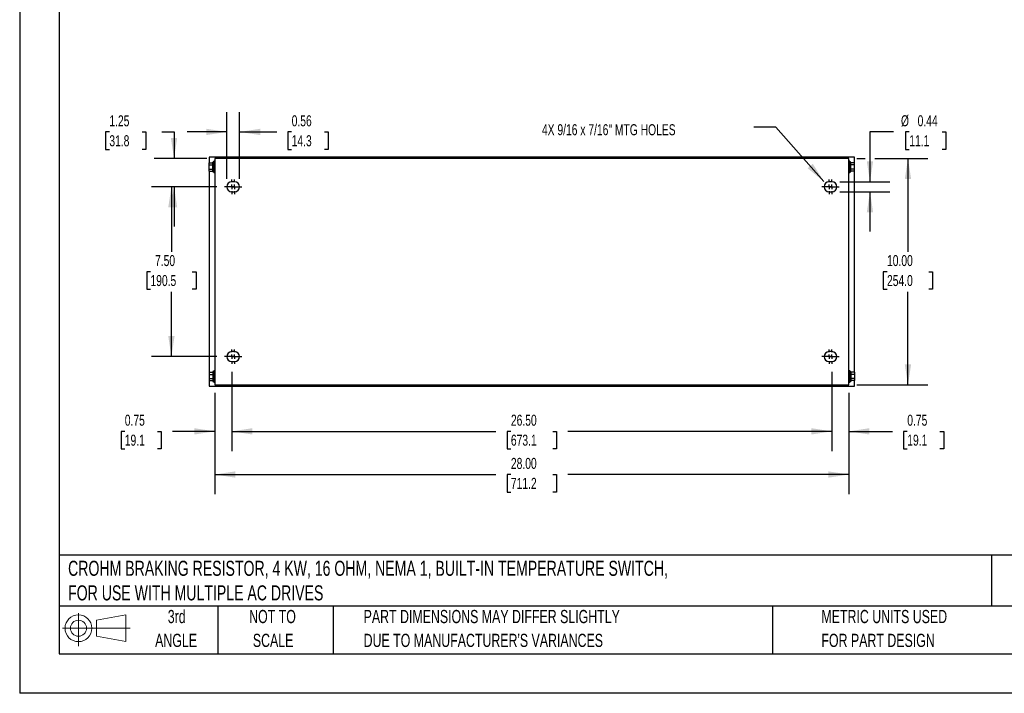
# Model space of a CAD drawing. Header units: inches. Extents: x 0 to 77, y 0 to 59.5.
# Tile 1 of 10: x 0 to 43.5, y 0 to 29.8. Entities that reach past the tile are written whole.
import ezdxf

# ---------------------------------------------------------------- set-up
doc = ezdxf.new("R2010")
doc.units = ezdxf.units.IN
doc.header["$LTSCALE"] = 7
doc.header["$MEASUREMENT"] = 0
doc.linetypes.add('CENTERX2', pattern=[0.8, 0.5, -0.1, 0.1, -0.1])
doc.layers.add('CENTER', color=40, linetype='CENTERX2')
doc.layers.add('SLD-DEFPOINTS', color=7, linetype='Continuous')
doc.layers.add('DIMENSIONS', color=140, linetype='Continuous', lineweight=25)
doc.layers.add('TEXT', color=140, linetype='Continuous', lineweight=25)
doc.styles.add('SLDTEXTSTYLE0', font='TXT', dxfattribs={"width": 0.7})
doc.dimstyles.new('SLDDIMSTYLE0', dxfattribs={"dimtxt": 0.486111, "dimasz": 0.91, "dimexe": 0, "dimexo": 0.0625, "dimgap": 0.121528, "dimtad": 0, "dimtih": 1, "dimtoh": 1, "dimrnd": 1e-09, "dimzin": 4, "dimdsep": 46, "dimtxsty": 'SLDTEXTSTYLE0', "dimsah": 1, "dimcen": 0.09, "dimadec": 0, "dimazin": 1, "dimtfac": 1, "dimtofl": 0, "dimtmove": 0, "dimatfit": 3, "dimfxl": 0, "dimfrac": 2, "dimtolj": 1, "dimtzin": 12, "dimarcsym": 0})
doc.dimstyles.new('SLDDIMSTYLE2', dxfattribs={"dimtxt": 0.486111, "dimasz": 0.91, "dimexe": 0, "dimexo": 0.0625, "dimgap": 0.121528, "dimtad": 0, "dimtih": 1, "dimtoh": 1, "dimrnd": 1e-09, "dimzin": 12, "dimdsep": 46, "dimtxsty": 'SLDTEXTSTYLE0', "dimsah": 1, "dimcen": 0.09, "dimadec": 0, "dimazin": 3, "dimtfac": 1, "dimtmove": 0, "dimatfit": 0, "dimfxl": 0, "dimfrac": 2, "dimtolj": 1, "dimtzin": 12, "dimarcsym": 0})
doc.dimstyles.new('SLDDIMSTYLE3', dxfattribs={"dimtxt": 0.18, "dimasz": 0.91, "dimexe": 0, "dimexo": 0.0625, "dimgap": 0, "dimtad": 0, "dimtih": 1, "dimtoh": 1, "dimdec": 0, "dimrnd": 1e-09, "dimzin": 0, "dimdsep": 46, "dimtxsty": 'Standard', "dimsah": 1, "dimcen": 0.09, "dimadec": 0, "dimazin": 0, "dimtfac": 0.91, "dimtdec": 0, "dimtofl": 0, "dimtmove": 0, "dimatfit": 3, "dimfxl": 0, "dimfrac": 2, "dimtolj": 1, "dimtzin": 0, "dimarcsym": 0})
doc.dimstyles.new('SLDDIMSTYLE5', dxfattribs={"dimtxt": 0.486111, "dimasz": 0.91, "dimexe": 0, "dimexo": 0.0625, "dimgap": 0.121528, "dimtad": 0, "dimtih": 1, "dimtoh": 1, "dimrnd": 1e-09, "dimdsep": 46, "dimtxsty": 'SLDTEXTSTYLE0', "dimsah": 1, "dimcen": 0.09, "dimadec": 0, "dimazin": 2, "dimtfac": 1, "dimtmove": 0, "dimatfit": 0, "dimfxl": 0, "dimfrac": 2, "dimtolj": 1, "dimtzin": 12, "dimarcsym": 0})

# ---------------------------------------------------------------- blocks, each defined once
blk = doc.blocks.new('Block11')
at = {"color": 7, "linetype": 'Continuous', "lineweight": 18}
for p, q in [((0.713, 1.464), (0.713, 0)), ((1.51, 1.148), (2.804, 1.387)), ((2.804, 1.387), (2.804, 0.202)), ((1.51, 0.44), (1.51, 1.148)), ((0, 0.794), (2.997, 0.794)), ((1.51, 0.44), (2.804, 0.202))]:
    blk.add_line(p, q, dxfattribs=at)
for radius in [0.593, 0.354]:
    blk.add_circle((0.713, 0.794), radius, dxfattribs=at)
blk = doc.blocks.new('Block12')
at = {"layer": 'SLD-DEFPOINTS'}
blk.add_blockref('Block11', (0, 0), dxfattribs=at)
blk = doc.blocks.new('SW_NOTE_0')
at = {"layer": 'TEXT', "color": 0, "linetype": 'CENTERX2', "lineweight": 18, "char_height": 0.665, "attachment_point": 1, "style": 'SLDTEXTSTYLE0'}
for s, insert in [('CROHM BRAKING RESISTOR, 4 KW, 16 OHM, NEMA 1, BUILT-IN TEMPERATURE SWITCH,', (0, 0.857)), ('FOR USE WITH MULTIPLE AC DRIVES', (0, -0.228))]:
    blk.add_mtext(s, dxfattribs=dict(at, insert=insert))
blk = doc.blocks.new('SW_NOTE_0_3')
at = {"layer": 'TEXT', "color": 0, "linetype": 'CENTERX2', "lineweight": 18, "char_height": 0.58333, "attachment_point": 1, "style": 'SLDTEXTSTYLE0'}
for s, insert in [('PART DIMENSIONS MAY DIFFER SLIGHTLY', (0, 0.752)), ("DUE TO MANUFACTURER'S VARIANCES", (0, -0.301))]:
    blk.add_mtext(s, dxfattribs=dict(at, insert=insert))
blk = doc.blocks.new('SW_NOTE_0_4')
at = {"layer": 'TEXT', "color": 0, "linetype": 'CENTERX2', "lineweight": 18, "char_height": 0.5833, "attachment_point": 2, "style": 'SLDTEXTSTYLE0'}
for s, insert in [('NOT TO', (1.449, 0.752)), ('SCALE', (1.476, -0.301))]:
    blk.add_mtext(s, dxfattribs=dict(at, insert=insert))
blk = doc.blocks.new('SW_NOTE_0_5')
at = {"layer": 'TEXT', "color": 0, "linetype": 'CENTERX2', "lineweight": 18, "char_height": 0.5833, "attachment_point": 2, "style": 'SLDTEXTSTYLE0'}
for s, insert in [('3rd', (0.638, 0.752)), ('ANGLE', (0.611, -0.301))]:
    blk.add_mtext(s, dxfattribs=dict(at, insert=insert))
blk = doc.blocks.new('SW_NOTE_0_6')
at = {"layer": 'TEXT', "color": 0, "linetype": 'CENTERX2', "lineweight": 18, "char_height": 0.58333, "attachment_point": 1, "style": 'SLDTEXTSTYLE0'}
for s, insert in [('METRIC UNITS USED', (0, 0.752)), ('FOR PART DESIGN', (0, -0.301))]:
    blk.add_mtext(s, dxfattribs=dict(at, insert=insert))
blk = doc.blocks.new('_D_10')
at = {"layer": 'DIMENSIONS'}
for p, q in [((8.7, 22.371), (5.826, 22.371)), ((6.701, 22.371), (6.701, 19.504)), ((5.776, 18.62), (5.613, 18.62)), ((5.613, 18.62), (5.613, 17.847)), ((7.625, 18.62), (7.789, 18.62)), ((7.789, 18.62), (7.789, 17.847)), ((5.613, 17.847), (5.776, 17.847)), ((7.789, 17.847), (7.625, 17.847)), ((6.701, 14.871), (6.701, 17.738)), ((8.7, 14.871), (5.826, 14.871))]:
    blk.add_line(p, q, dxfattribs=at)
for points in [[(6.701, 22.371), (6.561, 21.461), (6.841, 21.461)], [(6.701, 14.871), (6.841, 15.781), (6.561, 15.781)]]:
    blk.add_solid(points, dxfattribs=at)
at = {"layer": 'DIMENSIONS', "char_height": 0.4861, "attachment_point": 1, "style": 'SLDTEXTSTYLE0'}
for s, insert in [('7.50', (5.978, 19.356)), ('190.5', (5.776, 18.474))]:
    blk.add_mtext(s, dxfattribs=dict(at, insert=insert))
blk = doc.blocks.new('_D_11')
at = {"layer": 'DIMENSIONS'}
for p, q in [((8.619, 13.271), (8.619, 8.789)), ((36.619, 13.271), (36.619, 8.789)), ((8.619, 9.664), (21.035, 9.664)), ((21.694, 9.662), (21.531, 9.662)), ((21.531, 9.662), (21.531, 8.889)), ((23.543, 9.662), (23.706, 9.662)), ((23.706, 9.662), (23.706, 8.889)), ((36.619, 9.664), (24.202, 9.664)), ((21.531, 8.889), (21.694, 8.889)), ((23.706, 8.889), (23.543, 8.889))]:
    blk.add_line(p, q, dxfattribs=at)
for points in [[(8.619, 9.664), (9.529, 9.524), (9.529, 9.804)], [(36.619, 9.664), (35.709, 9.804), (35.709, 9.524)]]:
    blk.add_solid(points, dxfattribs=at)
at = {"layer": 'DIMENSIONS', "char_height": 0.4861, "attachment_point": 1, "style": 'SLDTEXTSTYLE0'}
for s, insert in [('28.00', (21.694, 10.398)), ('711.2', (21.694, 9.516))]:
    blk.add_mtext(s, dxfattribs=dict(at, insert=insert))
blk = doc.blocks.new('_D_12')
at = {"layer": 'DIMENSIONS'}
for p, q in [((9.369, 14.203), (9.369, 10.695)), ((35.869, 14.203), (35.869, 10.695)), ((9.369, 11.57), (21.035, 11.57)), ((21.694, 11.569), (21.531, 11.569)), ((21.531, 11.569), (21.531, 10.796)), ((23.543, 11.569), (23.706, 11.569)), ((23.706, 11.569), (23.706, 10.796)), ((35.869, 11.57), (24.202, 11.57)), ((21.531, 10.796), (21.694, 10.796)), ((23.706, 10.796), (23.543, 10.796))]:
    blk.add_line(p, q, dxfattribs=at)
for points in [[(9.369, 11.57), (10.279, 11.43), (10.279, 11.71)], [(35.869, 11.57), (34.959, 11.71), (34.959, 11.43)]]:
    blk.add_solid(points, dxfattribs=at)
at = {"layer": 'DIMENSIONS', "char_height": 0.4861, "attachment_point": 1, "style": 'SLDTEXTSTYLE0'}
for s, insert in [('26.50', (21.694, 12.305)), ('673.1', (21.694, 11.423))]:
    blk.add_mtext(s, dxfattribs=dict(at, insert=insert))
blk = doc.blocks.new('_D_13')
at = {"layer": 'DIMENSIONS'}
for p, q in [((35.869, 14.203), (35.869, 10.695)), ((36.619, 13.271), (36.619, 10.695)), ((35.869, 11.57), (34.119, 11.57)), ((36.619, 11.57), (38.54, 11.57)), ((39.199, 11.569), (39.036, 11.569)), ((39.036, 11.569), (39.036, 10.796)), ((40.644, 11.569), (40.807, 11.569)), ((40.807, 11.569), (40.807, 10.796)), ((39.036, 10.796), (39.199, 10.796)), ((40.807, 10.796), (40.644, 10.796))]:
    blk.add_line(p, q, dxfattribs=at)
for points in [[(35.869, 11.57), (34.959, 11.71), (34.959, 11.43)], [(36.619, 11.57), (37.529, 11.43), (37.529, 11.71)]]:
    blk.add_solid(points, dxfattribs=at)
at = {"layer": 'DIMENSIONS', "char_height": 0.4861, "attachment_point": 1, "style": 'SLDTEXTSTYLE0'}
for s, insert in [('0.75', (39.199, 12.305)), ('19.1', (39.199, 11.423))]:
    blk.add_mtext(s, dxfattribs=dict(at, insert=insert))
blk = doc.blocks.new('_D_14')
at = {"layer": 'DIMENSIONS'}
for p, q in [((9.369, 14.203), (9.369, 10.695)), ((8.619, 13.271), (8.619, 10.695)), ((4.642, 11.569), (4.478, 11.569)), ((4.478, 11.569), (4.478, 10.796)), ((6.087, 11.569), (6.25, 11.569)), ((6.25, 11.569), (6.25, 10.796)), ((8.619, 11.57), (6.746, 11.57)), ((9.369, 11.57), (11.119, 11.57)), ((4.478, 10.796), (4.642, 10.796)), ((6.25, 10.796), (6.087, 10.796))]:
    blk.add_line(p, q, dxfattribs=at)
for points in [[(8.619, 11.57), (7.709, 11.71), (7.709, 11.43)], [(9.369, 11.57), (10.279, 11.43), (10.279, 11.71)]]:
    blk.add_solid(points, dxfattribs=at)
at = {"layer": 'DIMENSIONS', "char_height": 0.4861, "attachment_point": 1, "style": 'SLDTEXTSTYLE0'}
for s, insert in [('0.75', (4.642, 12.305)), ('19.1', (4.642, 11.423))]:
    blk.add_mtext(s, dxfattribs=dict(at, insert=insert))
blk = doc.blocks.new('_D_15')
at = {"layer": 'DIMENSIONS'}
for p, q in [((36.969, 23.621), (37.342, 23.621)), ((37.762, 23.621), (40.105, 23.621)), ((39.23, 23.621), (39.23, 19.504)), ((38.305, 18.62), (38.142, 18.62)), ((38.142, 18.62), (38.142, 17.847)), ((40.154, 18.62), (40.318, 18.62)), ((40.318, 18.62), (40.318, 17.847)), ((38.142, 17.847), (38.305, 17.847)), ((40.318, 17.847), (40.154, 17.847)), ((39.23, 13.621), (39.23, 17.738)), ((36.969, 13.621), (40.105, 13.621))]:
    blk.add_line(p, q, dxfattribs=at)
for points in [[(39.23, 23.621), (39.09, 22.711), (39.37, 22.711)], [(39.23, 13.621), (39.37, 14.531), (39.09, 14.531)]]:
    blk.add_solid(points, dxfattribs=at)
at = {"layer": 'DIMENSIONS', "char_height": 0.4861, "attachment_point": 1, "style": 'SLDTEXTSTYLE0'}
for s, insert in [('10.00', (38.305, 19.356)), ('254.0', (38.305, 18.474))]:
    blk.add_mtext(s, dxfattribs=dict(at, insert=insert))
blk = doc.blocks.new('_D_16')
at = {"layer": 'DIMENSIONS'}
for p, q in [((38.595, 24.794), (37.552, 24.794)), ((37.552, 24.794), (37.552, 22.59)), ((39.289, 24.794), (39.125, 24.794)), ((39.125, 24.794), (39.125, 24.021)), ((40.733, 24.794), (40.897, 24.794)), ((40.897, 24.794), (40.897, 24.021)), ((39.125, 24.021), (39.289, 24.021)), ((40.897, 24.021), (40.733, 24.021)), ((36.219, 22.59), (38.427, 22.59)), ((36.219, 22.153), (38.427, 22.153)), ((37.552, 22.153), (37.552, 20.403))]:
    blk.add_line(p, q, dxfattribs=at)
for points in [[(37.552, 22.59), (37.692, 23.5), (37.412, 23.5)], [(37.552, 22.153), (37.412, 21.243), (37.692, 21.243)]]:
    blk.add_solid(points, dxfattribs=at)
at = {"layer": 'DIMENSIONS', "char_height": 0.4861, "attachment_point": 1, "style": 'SLDTEXTSTYLE0'}
for s, insert in [('%%c', (38.921, 25.53)), ('0.44', (39.656, 25.53)), ('11.1', (39.289, 24.648))]:
    blk.add_mtext(s, dxfattribs=dict(at, insert=insert))
blk = doc.blocks.new('_D_17')
at = {"layer": 'DIMENSIONS'}
for p, q in [((9.15, 22.721), (9.15, 25.669)), ((9.712, 22.721), (9.712, 25.669)), ((9.15, 24.794), (7.4, 24.794)), ((9.712, 24.794), (11.353, 24.794)), ((12.012, 24.793), (11.849, 24.793)), ((11.849, 24.793), (11.849, 24.02)), ((13.457, 24.793), (13.62, 24.793)), ((13.62, 24.793), (13.62, 24.02)), ((11.849, 24.02), (12.012, 24.02)), ((13.62, 24.02), (13.457, 24.02))]:
    blk.add_line(p, q, dxfattribs=at)
for points in [[(9.15, 24.794), (8.24, 24.934), (8.24, 24.654)], [(9.712, 24.794), (10.622, 24.654), (10.622, 24.934)]]:
    blk.add_solid(points, dxfattribs=at)
at = {"layer": 'DIMENSIONS', "char_height": 0.4861, "attachment_point": 1, "style": 'SLDTEXTSTYLE0'}
for s, insert in [('0.56', (12.012, 25.528)), ('14.3', (12.012, 24.647))]:
    blk.add_mtext(s, dxfattribs=dict(at, insert=insert))
blk = doc.blocks.new('_D_18')
at = {"layer": 'DIMENSIONS'}
for p, q in [((3.96, 24.793), (3.796, 24.793)), ((3.796, 24.793), (3.796, 24.02)), ((5.404, 24.793), (5.568, 24.793)), ((5.568, 24.793), (5.568, 24.02)), ((6.281, 24.794), (6.817, 24.794)), ((6.817, 24.794), (6.817, 23.621)), ((3.796, 24.02), (3.96, 24.02)), ((5.568, 24.02), (5.404, 24.02)), ((8.269, 23.621), (5.942, 23.621)), ((8.7, 22.371), (5.942, 22.371)), ((6.817, 22.371), (6.817, 20.621))]:
    blk.add_line(p, q, dxfattribs=at)
for points in [[(6.817, 23.621), (6.957, 24.531), (6.677, 24.531)], [(6.817, 22.371), (6.677, 21.461), (6.957, 21.461)]]:
    blk.add_solid(points, dxfattribs=at)
at = {"layer": 'DIMENSIONS', "char_height": 0.4861, "attachment_point": 1, "style": 'SLDTEXTSTYLE0'}
for s, insert in [('1.25', (3.96, 25.528)), ('31.8', (3.96, 24.647))]:
    blk.add_mtext(s, dxfattribs=dict(at, insert=insert))
blk = doc.blocks.new('SW_CENTERMARKSYMBOL_2')
at = {"layer": 'CENTER', "color": 0}
for p, q in [((-0.2, 0), (-0.31875, 0)), ((0, 0), (-0.1, 0)), ((0, 0.2), (0, 0.31875)), ((0, 0), (0, 0.1)), ((0, 0), (0, -0.1)), ((0, 0), (0.1, 0)), ((0.2, 0), (0.31875, 0)), ((0, -0.2), (0, -0.31875))]:
    blk.add_line(p, q, dxfattribs=at)
blk = doc.blocks.new('SW_CENTERMARKSYMBOL_3')
at = {"layer": 'CENTER', "color": 0}
for p, q in [((-0.2, 0), (-0.31875, 0)), ((0, 0), (-0.1, 0)), ((0, 0.2), (0, 0.31875)), ((0, 0), (0, 0.1)), ((0, 0), (0, -0.1)), ((0, 0), (0.1, 0)), ((0.2, 0), (0.31875, 0)), ((0, -0.2), (0, -0.31875))]:
    blk.add_line(p, q, dxfattribs=at)
blk = doc.blocks.new('SW_CENTERMARKSYMBOL_4')
at = {"layer": 'CENTER', "color": 0}
for p, q in [((-0.2, 0), (-0.31875, 0)), ((0, 0), (-0.1, 0)), ((0, 0.2), (0, 0.31875)), ((0, 0), (0, 0.1)), ((0, 0), (0, -0.1)), ((0, 0), (0.1, 0)), ((0.2, 0), (0.31875, 0)), ((0, -0.2), (0, -0.31875))]:
    blk.add_line(p, q, dxfattribs=at)
blk = doc.blocks.new('SW_CENTERMARKSYMBOL_5')
at = {"layer": 'CENTER', "color": 0}
for p, q in [((-0.2, 0), (-0.31875, 0)), ((0, 0), (-0.1, 0)), ((0, 0.2), (0, 0.31875)), ((0, 0), (0, 0.1)), ((0, 0), (0, -0.1)), ((0, 0), (0.1, 0)), ((0.2, 0), (0.31875, 0)), ((0, -0.2), (0, -0.31875))]:
    blk.add_line(p, q, dxfattribs=at)
blk = doc.blocks.new('SW_CENTERMARKSYMBOL_6')
at = {"layer": 'CENTER', "color": 0}
for p, q in [((-0.2, 0), (-0.31875, 0)), ((0, 0), (-0.1, 0)), ((0, 0.2), (0, 0.31875)), ((0, 0), (0, 0.1)), ((0, 0), (0, -0.1)), ((0, 0), (0.1, 0)), ((0.2, 0), (0.31875, 0)), ((0, -0.2), (0, -0.31875))]:
    blk.add_line(p, q, dxfattribs=at)
blk = doc.blocks.new('SW_CENTERMARKSYMBOL_7')
at = {"layer": 'CENTER', "color": 0}
for p, q in [((-0.2, 0), (-0.31875, 0)), ((0, 0), (-0.1, 0)), ((0, 0.2), (0, 0.31875)), ((0, 0), (0, 0.1)), ((0, 0), (0, -0.1)), ((0, 0), (0.1, 0)), ((0.2, 0), (0.31875, 0)), ((0, -0.2), (0, -0.31875))]:
    blk.add_line(p, q, dxfattribs=at)
blk = doc.blocks.new('SW_CENTERMARKSYMBOL_8')
at = {"layer": 'CENTER', "color": 0}
for p, q in [((-0.2, 0), (-0.31875, 0)), ((0, 0), (-0.1, 0)), ((0, 0.2), (0, 0.31875)), ((0, 0), (0, 0.1)), ((0, 0), (0, -0.1)), ((0, 0), (0.1, 0)), ((0.2, 0), (0.31875, 0)), ((0, -0.2), (0, -0.31875))]:
    blk.add_line(p, q, dxfattribs=at)
blk = doc.blocks.new('SW_CENTERMARKSYMBOL_9')
at = {"layer": 'CENTER', "color": 0}
for p, q in [((-0.2, 0), (-0.31875, 0)), ((0, 0), (-0.1, 0)), ((0, 0.2), (0, 0.31875)), ((0, 0), (0, 0.1)), ((0, 0), (0, -0.1)), ((0, 0), (0.1, 0)), ((0.2, 0), (0.31875, 0)), ((0, -0.2), (0, -0.31875))]:
    blk.add_line(p, q, dxfattribs=at)

msp = doc.modelspace()

# ---------------------------------------------------------------- linework, layer by layer
at = {"color": 7, "linetype": 'Continuous'}
for p in [(0.001, 59.501), (77.001, 0.001)]:
    msp.add_line(p, (0.001, 0.001), dxfattribs=at)
for p, q in [((36.869, 23.684), (8.369, 23.684)), ((8.369, 23.684), (8.369, 23.427)), ((8.619, 23.496), (8.569, 23.496)), ((8.569, 22.996), (8.569, 23.496)), ((36.619, 23.621), (8.619, 23.621)), ((8.619, 23.621), (8.619, 13.621)), ((35.119, 23.671), (35.119, 23.621)), ((35.119, 23.671), (35.994, 23.671)), ((35.994, 23.621), (35.994, 23.671)), ((36.619, 13.621), (36.619, 23.621)), ((36.669, 23.496), (36.619, 23.496)), ((36.669, 22.996), (36.669, 23.496)), ((36.869, 23.427), (36.869, 23.684)), ((8.364, 23.427), (8.532, 23.427)), ((8.364, 23.336), (8.364, 23.427)), ((8.364, 23.336), (8.532, 23.336)), ((8.364, 23.156), (8.364, 23.336)), ((8.364, 23.156), (8.532, 23.156)), ((8.364, 23.066), (8.364, 23.156)), ((8.364, 23.066), (8.532, 23.066)), ((8.369, 23.066), (8.369, 14.177)), ((8.569, 23.465), (8.532, 23.465)), ((8.532, 23.028), (8.532, 23.465)), ((36.706, 23.465), (36.669, 23.465)), ((36.706, 23.028), (36.706, 23.465)), ((36.873, 23.427), (36.706, 23.427)), ((36.873, 23.336), (36.706, 23.336)), ((36.873, 23.156), (36.706, 23.156)), ((36.873, 23.066), (36.706, 23.066)), ((36.869, 14.177), (36.869, 23.066)), ((36.873, 23.336), (36.873, 23.427)), ((36.873, 23.156), (36.873, 23.336)), ((36.873, 23.066), (36.873, 23.156)), ((8.532, 23.028), (8.569, 23.028)), ((8.569, 22.996), (8.619, 22.996)), ((36.619, 22.996), (36.669, 22.996)), ((36.669, 23.028), (36.706, 23.028)), ((9.494, 22.59), (9.369, 22.59)), ((35.869, 22.59), (35.744, 22.59)), ((9.369, 22.153), (9.494, 22.153)), ((35.744, 22.153), (35.869, 22.153)), ((9.494, 15.09), (9.369, 15.09)), ((35.869, 15.09), (35.744, 15.09)), ((9.369, 14.653), (9.494, 14.653)), ((35.744, 14.653), (35.869, 14.653)), ((8.364, 14.177), (8.532, 14.177)), ((8.364, 14.177), (8.364, 14.086)), ((8.364, 14.086), (8.532, 14.086)), ((8.364, 14.086), (8.364, 13.906)), ((8.569, 14.215), (8.532, 14.215)), ((8.532, 14.215), (8.532, 13.778)), ((8.619, 14.246), (8.569, 14.246)), ((8.569, 14.246), (8.569, 13.746)), ((36.669, 14.246), (36.619, 14.246)), ((36.669, 14.246), (36.669, 13.746)), ((36.706, 14.215), (36.669, 14.215)), ((36.706, 14.215), (36.706, 13.778)), ((36.873, 14.177), (36.706, 14.177)), ((36.873, 14.086), (36.706, 14.086)), ((36.873, 14.177), (36.873, 14.086)), ((36.873, 14.086), (36.873, 13.906)), ((8.364, 13.906), (8.532, 13.906)), ((8.364, 13.906), (8.364, 13.816)), ((8.364, 13.816), (8.532, 13.816)), ((8.369, 13.816), (8.369, 13.559)), ((8.369, 13.559), (36.869, 13.559)), ((8.532, 13.778), (8.569, 13.778)), ((8.569, 13.746), (8.619, 13.746)), ((8.619, 13.621), (36.619, 13.621)), ((35.119, 13.621), (35.119, 13.571)), ((35.119, 13.571), (35.994, 13.571)), ((35.994, 13.571), (35.994, 13.621)), ((36.619, 13.746), (36.669, 13.746)), ((36.669, 13.778), (36.706, 13.778)), ((36.873, 13.906), (36.706, 13.906)), ((36.873, 13.816), (36.706, 13.816)), ((36.869, 13.559), (36.869, 13.816)), ((36.873, 13.906), (36.873, 13.816))]:
    msp.add_line(p, q)
for centre, start, end in [((9.369, 22.371), 90, 270), ((9.494, 22.371), 270, 90), ((35.744, 22.371), 90, 270), ((35.869, 22.371), 270, 90), ((9.369, 14.871), 90, 270), ((9.494, 14.871), 270, 90), ((35.744, 14.871), 90, 270), ((35.869, 14.871), 270, 90)]:
    msp.add_arc(centre, 0.219, start, end)
at = {"layer": 'TEXT'}
for p, q in [((1.75, 57.75), (1.75, 1.75)), ((75.25, 6.098), (1.75, 6.098)), ((42.926, 6.098), (42.926, 3.85)), ((75.25, 3.85), (1.75, 3.85)), ((8.75, 3.85), (8.75, 1.75)), ((13.838, 3.85), (13.838, 1.75)), ((33.249, 3.85), (33.249, 1.75)), ((1.75, 1.75), (75.25, 1.75))]:
    msp.add_line(p, q, dxfattribs=at)

# ---------------------------------------------------------------- block references
at = {"layer": 'CENTER'}
for name, p in [('SW_CENTERMARKSYMBOL_6', (9.369, 22.371)), ('SW_CENTERMARKSYMBOL_7', (9.494, 22.371)), ('SW_CENTERMARKSYMBOL_8', (35.744, 22.371)), ('SW_CENTERMARKSYMBOL_9', (35.869, 22.371)), ('SW_CENTERMARKSYMBOL_4', (9.369, 14.871)), ('SW_CENTERMARKSYMBOL_5', (9.494, 14.871)), ('SW_CENTERMARKSYMBOL_3', (35.744, 14.871)), ('SW_CENTERMARKSYMBOL_2', (35.869, 14.871))]:
    msp.add_blockref(name, p, dxfattribs=at)
at = {"layer": 'SLD-DEFPOINTS'}
msp.add_blockref('Block12', (1.884, 2.082), dxfattribs=at)
at = {"layer": 'TEXT', "linetype": 'CENTERX2', "lineweight": 18}
for name, p in [('SW_NOTE_0', (2.138, 4.997)), ('SW_NOTE_0_5', (6.297, 2.931)), ('SW_NOTE_0_4', (9.717, 2.931)), ('SW_NOTE_0_3', (15.19, 2.931)), ('SW_NOTE_0_6', (35.407, 2.931))]:
    msp.add_blockref(name, p, dxfattribs=at)

# ---------------------------------------------------------------- texts
at = {"layer": 'TEXT', "linetype": 'CENTERX2', "lineweight": 18, "insert": (23.065, 25.134), "char_height": 0.48611, "attachment_point": 1, "style": 'SLDTEXTSTYLE0'}
msp.add_mtext('4X 9/16 x 7/16" MTG HOLES', dxfattribs=at)

# ---------------------------------------------------------------- dimensions: what is measured, and where the dimension line sits
at = {"layer": 'DIMENSIONS'}
for base, p1, p2, dimstyle, picture, middle in [((9.712, 24.794), (9.15, 22.371), (9.712, 22.371), 'SLDDIMSTYLE5', '_D_17', (12.734, 24.794)), ((8.619, 11.57), (9.369, 14.553), (8.619, 13.621), 'SLDDIMSTYLE5', '_D_14', (5.364, 11.57)), ((35.869, 11.57), (9.369, 14.553), (35.869, 14.553), 'SLDDIMSTYLE0', '_D_12', (22.619, 11.57)), ((35.869, 11.57), (36.619, 13.621), (35.869, 14.553), 'SLDDIMSTYLE5', '_D_13', (39.921, 11.57)), ((36.619, 9.664), (8.619, 13.621), (36.619, 13.621), 'SLDDIMSTYLE0', '_D_11', (22.619, 9.664))]:
    dim = msp.add_linear_dim(base=base, p1=p1, p2=p2, dimstyle=dimstyle, dxfattribs=at)
    dim.commit()
    dim.dimension.update_dxf_attribs({"geometry": picture, "text_midpoint": middle, "dimtype": 160})
for base, p1, p2, dimstyle, picture, middle in [((6.817, 23.621), (9.05, 22.371), (8.619, 23.621), 'SLDDIMSTYLE2', '_D_18', (6.817, 24.794)), ((39.23, 23.621), (36.619, 13.621), (36.619, 23.621), 'SLDDIMSTYLE0', '_D_15', (39.23, 18.621)), ((6.701, 14.871), (9.05, 22.371), (9.05, 14.871), 'SLDDIMSTYLE0', '_D_10', (6.701, 18.621))]:
    dim = msp.add_linear_dim(base=base, p1=p1, p2=p2, angle=90, dimstyle=dimstyle, dxfattribs=at)
    dim.commit()
    dim.dimension.update_dxf_attribs({"geometry": picture, "text_midpoint": middle, "dimtype": 160})
dim = msp.add_linear_dim(base=(37.552, 22.153), p1=(35.869, 22.59), p2=(35.869, 22.153), angle=90, text='%%c<>', dimstyle='SLDDIMSTYLE5', dxfattribs=at)
dim.commit()
dim.dimension.update_dxf_attribs({"geometry": '_D_16', "text_midpoint": (37.552, 24.794), "dimtype": 160})

# ---------------------------------------------------------------- leaders
at = {"layer": 'TEXT', "linetype": 'CENTERX2', "lineweight": 18}
msp.add_leader([(35.515, 22.606), (33.392, 25.011), (32.418, 25.011)], dimstyle='SLDDIMSTYLE3', dxfattribs=at)

doc.saveas('drawing.dxf')
